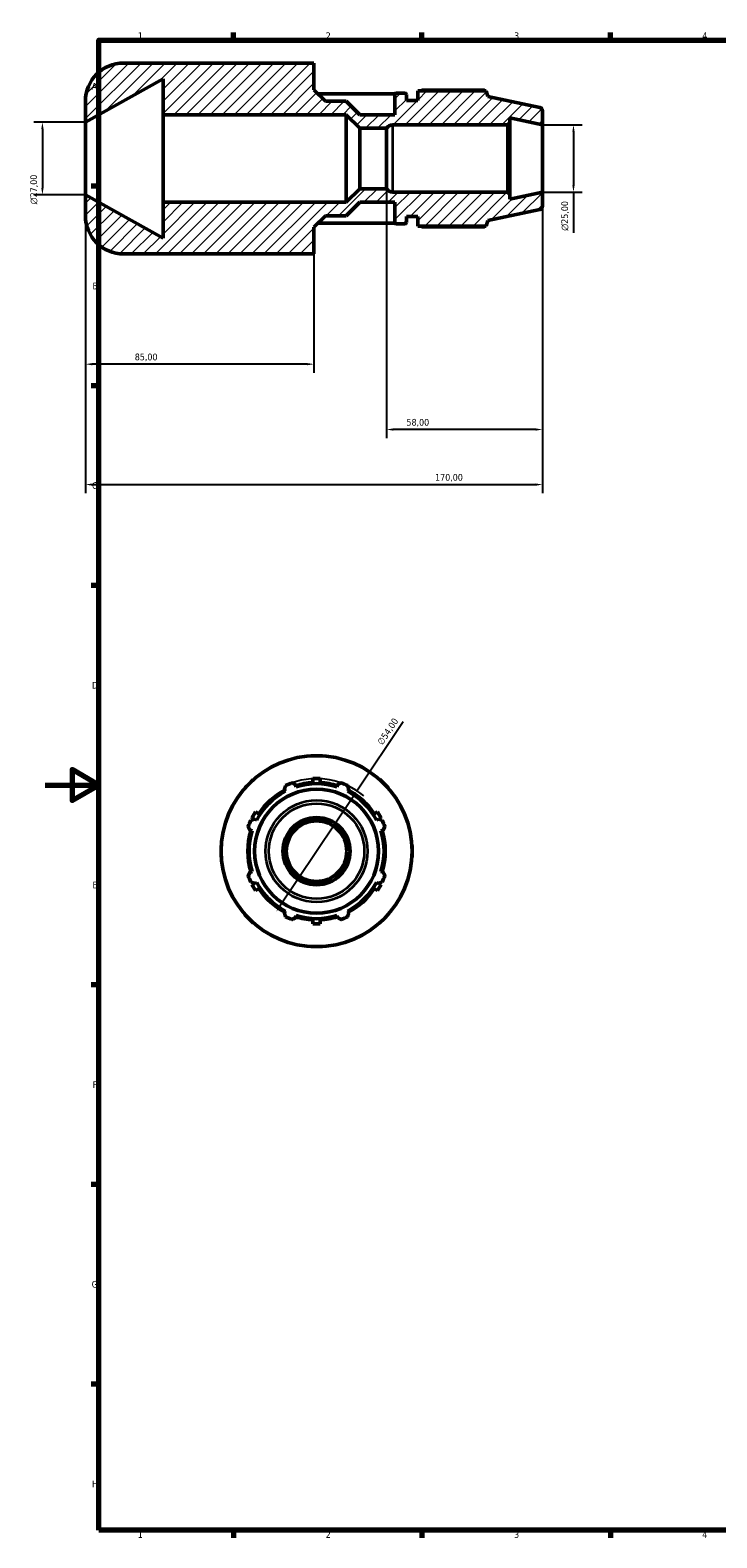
# Model space of a CAD drawing. Header units: millimetres. Extents: x -6 to 931, y 0 to 594.
# Tile 1 of 4: x -6 to 250, y 17 to 578. Entities that reach past the tile are written whole.
import ezdxf

# ---------------------------------------------------------------- set-up
doc = ezdxf.new("R2010")
doc.units = ezdxf.units.MM
for name, color, linetype, lineweight in [('Border (ISO)', 7, 'Continuous', 70), ('Dimension (ISO)', 7, 'Continuous', 25), ('Hatch (ISO)', 7, 'Continuous', 18), ('Visible (ISO)', 7, 'Continuous', 50), ('Visible Narrow (ISO)', 7, 'Continuous', 35)]:
    doc.layers.add(name, color=color, linetype=linetype, lineweight=lineweight)
doc.styles.add('Note Text (ISO)', font='tahoma.ttf')
doc.dimstyles.new('Default (ISO)', dxfattribs={"dimtxt": 2.5, "dimasz": 2.5, "dimexe": 3.175, "dimexo": 0, "dimgap": 0.762, "dimtad": 1, "dimrnd": 1e-08, "dimzin": 0, "dimtxsty": 'Note Text (ISO)', "dimcen": 0.09, "dimdle": 10, "dimclrd": 256, "dimclre": 256, "dimclrt": 232, "dimazin": 0, "dimtfac": 1.40208, "dimtmove": 0, "dimatfit": 3, "dimfxl": 1, "dimtolj": 1, "dimtzin": 0, "dimlwd": -1, "dimlwe": -1, "dimarcsym": 0})

# ---------------------------------------------------------------- blocks, each defined once
blk = doc.blocks.new('Borders Default Border')
at = {"layer": 'Border (ISO)'}
for p, q in [((70.08, 574), (70.08, 576.9)), ((140.17, 574), (140.17, 576.9)), ((210.25, 574), (210.25, 576.9)), ((20, 519.75), (17.1, 519.75)), ((20, 445.5), (17.1, 445.5)), ((20, 371.25), (17.1, 371.25)), ((20, 222.75), (17.1, 222.75)), ((20, 148.5), (17.1, 148.5)), ((20, 74.25), (17.1, 74.25)), ((70.08, 20), (70.08, 17.1)), ((140.17, 20), (140.17, 17.1)), ((210.25, 20), (210.25, 17.1))]:
    blk.add_line(p, q, dxfattribs=at)
at = {"layer": 'Border (ISO)', "flags": 128}
for points in [[(20, 20), (20, 574), (821, 574), (821, 20), (20, 20)], [(0, 297), (20, 297), (10, 302.77), (10, 291.23), (20, 297)]]:
    blk.add_lwpolyline(points, dxfattribs=at)
at = {"layer": 'Border (ISO)', "color": 232, "true_color": 0xca0064, "char_height": 2.5, "attachment_point": 7, "style": 'Note Text (ISO)'}
for s, insert in [('1', (34.48, 574.4)), ('2', (104.37, 574.4)), ('3', (174.43, 574.35)), ('4', (244.42, 574.4)), ('A', (17.29, 555.62)), ('B', (17.59, 481.37)), ('C', (17.43, 407.08)), ('D', (17.43, 332.88)), ('E', (17.64, 258.63)), ('F', (17.7, 184.38)), ('G', (17.31, 110.08)), ('H', (17.44, 35.88)), ('1', (34.48, 17.1)), ('2', (104.37, 17.1)), ('3', (174.43, 17.05)), ('4', (244.42, 17.1))]:
    blk.add_mtext(s, dxfattribs=dict(at, insert=insert))
blk = doc.blocks.new('*D7')
at = {"layer": 'Defpoints', "color": 0, "transparency": 16777216}
for p in [(185, 542.5), (185, 517.5), (196.51, 517.5)]:
    blk.add_point(p, dxfattribs=at)
at = {"layer": 'Dimension (ISO)', "transparency": 16777216}
for p, q in [((185, 542.5), (199.69, 542.5)), ((196.51, 540), (196.51, 520)), ((185, 517.5), (199.69, 517.5)), ((196.51, 517.5), (196.51, 502.37))]:
    blk.add_line(p, q, dxfattribs=at)
for points in [[(196.1, 540), (196.93, 540), (196.51, 542.5)], [(196.1, 520), (196.93, 520), (196.51, 517.5)]]:
    blk.add_solid(points, dxfattribs=at)
at = {"layer": 'Dimension (ISO)', "color": 232, "true_color": 0xca0064, "transparency": 16777216, "insert": (191.99, 503.13), "char_height": 2.5, "attachment_point": 1, "rotation": 90, "style": 'Note Text (ISO)'}
blk.add_mtext('\\A1;\\fAIGDT|b0|i0;\\H2.5000;\\ln\\fTahoma|b0|i0;\\H2.5000;25,00', dxfattribs=at)
blk = doc.blocks.new('*D8')
at = {"layer": 'Defpoints', "color": 0, "transparency": 16777216}
for p in [(15, 516.5), (100, 494.5), (15, 453.52)]:
    blk.add_point(p, dxfattribs=at)
at = {"layer": 'Dimension (ISO)', "transparency": 16777216}
for p, q in [((15, 516.5), (15, 450.34)), ((100, 494.5), (100, 450.34)), ((97.5, 453.52), (17.5, 453.52))]:
    blk.add_line(p, q, dxfattribs=at)
for points in [[(17.5, 453.93), (17.5, 453.1), (15, 453.52)], [(97.5, 453.93), (97.5, 453.1), (100, 453.52)]]:
    blk.add_solid(points, dxfattribs=at)
at = {"layer": 'Dimension (ISO)', "color": 232, "true_color": 0xca0064, "transparency": 16777216, "insert": (33.36, 457.46), "char_height": 2.5, "attachment_point": 1, "style": 'Note Text (ISO)'}
blk.add_mtext('\\A1;85,00', dxfattribs=at)
blk = doc.blocks.new('*D9')
at = {"layer": 'Defpoints', "color": 0, "transparency": 16777216}
for p in [(15, 516.5), (185, 517.5), (185, 408.75)]:
    blk.add_point(p, dxfattribs=at)
at = {"layer": 'Dimension (ISO)', "transparency": 16777216}
for p, q in [((15, 516.5), (15, 405.58)), ((185, 517.5), (185, 405.58)), ((17.5, 408.75), (182.5, 408.75))]:
    blk.add_line(p, q, dxfattribs=at)
for points in [[(17.5, 409.17), (17.5, 408.34), (15, 408.75)], [(182.5, 409.17), (182.5, 408.34), (185, 408.75)]]:
    blk.add_solid(points, dxfattribs=at)
at = {"layer": 'Dimension (ISO)', "color": 232, "true_color": 0xca0064, "transparency": 16777216, "insert": (145.05, 412.69), "char_height": 2.5, "attachment_point": 1, "style": 'Note Text (ISO)'}
blk.add_mtext('\\A1;170,00', dxfattribs=at)
blk = doc.blocks.new('*D10')
at = {"layer": 'Defpoints', "color": 0, "transparency": 16777216}
for p in [(127, 518.75), (185, 517.5), (127, 429.22)]:
    blk.add_point(p, dxfattribs=at)
at = {"layer": 'Dimension (ISO)', "transparency": 16777216}
for p, q in [((127, 518.75), (127, 426.05)), ((185, 517.5), (185, 426.05)), ((182.5, 429.22), (129.5, 429.22))]:
    blk.add_line(p, q, dxfattribs=at)
for points in [[(129.5, 429.64), (129.5, 428.81), (127, 429.22)], [(182.5, 429.64), (182.5, 428.81), (185, 429.22)]]:
    blk.add_solid(points, dxfattribs=at)
at = {"layer": 'Dimension (ISO)', "color": 232, "true_color": 0xca0064, "transparency": 16777216, "insert": (134.4, 433.16), "char_height": 2.5, "attachment_point": 1, "style": 'Note Text (ISO)'}
blk.add_mtext('\\A1;58,00', dxfattribs=at)
blk = doc.blocks.new('*D11')
at = {"layer": 'Defpoints', "color": 0, "transparency": 16777216}
for p in [(115.95, 294.88), (85.96, 249.97)]:
    blk.add_point(p, dxfattribs=at)
at = {"layer": 'Dimension (ISO)', "transparency": 16777216}
for p, q in [((115.95, 294.88), (133.16, 320.64)), ((87.35, 252.05), (114.57, 292.8))]:
    blk.add_line(p, q, dxfattribs=at)
blk.add_arc((100.96, 272.43), 27, 49.524, 109.792, dxfattribs=at)
for points in [[(114.22, 293.03), (114.91, 292.57), (115.95, 294.88)], [(87, 252.29), (87.7, 251.82), (85.96, 249.97)]]:
    blk.add_solid(points, dxfattribs=at)
at = {"layer": 'Dimension (ISO)', "color": 232, "true_color": 0xca0064, "transparency": 16777216, "insert": (123.33, 313.08), "char_height": 2.5, "attachment_point": 1, "rotation": 56.2615, "style": 'Note Text (ISO)'}
blk.add_mtext('\\A1;∅54,00', dxfattribs=at)
blk = doc.blocks.new('*D13')
at = {"layer": 'Defpoints', "color": 0, "transparency": 16777216}
for p in [(15, 543.5), (-1, 516.5), (15, 516.5)]:
    blk.add_point(p, dxfattribs=at)
at = {"layer": 'Dimension (ISO)', "transparency": 16777216}
for p, q in [((15, 543.5), (-4.17, 543.5)), ((-1, 541), (-1, 519)), ((15, 516.5), (-4.17, 516.5))]:
    blk.add_line(p, q, dxfattribs=at)
for points in [[(-1.42, 541), (-0.58, 541), (-1, 543.5)], [(-1.42, 519), (-0.58, 519), (-1, 516.5)]]:
    blk.add_solid(points, dxfattribs=at)
at = {"layer": 'Dimension (ISO)', "color": 232, "true_color": 0xca0064, "transparency": 16777216, "insert": (-5.52, 512.94), "char_height": 2.5, "attachment_point": 1, "rotation": 90, "style": 'Note Text (ISO)'}
blk.add_mtext('\\A1;\\fAIGDT|b0|i0;\\H2.5000;\\ln\\fTahoma|b0|i0;\\H2.5000;27,00', dxfattribs=at)

msp = doc.modelspace()

# ---------------------------------------------------------------- hatches: boundary and pattern name
at = {"layer": 'Hatch (ISO)'}
h = msp.add_hatch(dxfattribs=at)
h.set_pattern_fill('ANSI31', color=256, scale=25.4, style=0)
h.set_pattern_definition([(45, (0, 0), (-2.245064, 2.245064), [])])
edge = h.paths.add_edge_path()
edge.add_ellipse((183.75, 512.2622), major_axis=(0.2599, -1.2227), ratio=1, start_angle=0, end_angle=78)
edge.add_line((185, 512.2622), (185, 517.5))
edge.add_line((185, 517.5), (172.8571, 514.919))
edge.add_line((172.8571, 514.919), (172.8571, 516.75))
edge.add_line((172.8571, 516.75), (172.1071, 517.5))
edge.add_line((172.1071, 517.5), (129.2776, 517.5))
edge.add_ellipse((129.2776, 520.2), major_axis=(0, -2.7), ratio=1, start_angle=302.482164, end_angle=360, ccw=False)
edge.add_line((127, 518.75), (117, 518.75))
edge.add_line((117, 518.75), (111.9705, 513.7205))
edge.add_line((111.9705, 513.7205), (43.9, 513.7205))
edge.add_line((43.9, 513.7205), (43.9, 500.3422))
edge.add_line((43.9, 500.3422), (15, 516.5))
edge.add_line((15, 516.5), (15, 508.7))
edge.add_ellipse((29.2, 508.7), major_axis=(-14.2, 0), ratio=1, start_angle=0, end_angle=90)
edge.add_line((29.2, 494.5), (94.32, 494.5))
edge.add_line((94.32, 494.5), (100, 494.5))
edge.add_line((100, 494.5), (100, 504.45))
edge.add_line((100, 504.45), (104.25, 508.7))
edge.add_line((104.25, 508.7), (111.9705, 508.7))
edge.add_line((111.9705, 508.7), (117, 513.7295))
edge.add_line((117, 513.7295), (130.1, 513.7295))
edge.add_line((130.1, 513.7295), (130.1, 506.2))
edge.add_ellipse((130.6, 506.2), major_axis=(-0.5, 0), ratio=1, start_angle=0, end_angle=90)
edge.add_line((130.6, 505.7), (133.85, 505.7))
edge.add_ellipse((133.85, 506.2), major_axis=(0, -0.5), ratio=1, start_angle=0, end_angle=90)
edge.add_line((134.35, 506.2), (134.35, 508.4))
edge.add_line((134.35, 508.4), (138.6, 508.4))
edge.add_line((138.6, 508.4), (138.6, 504.89))
edge.add_line((138.6, 504.89), (164.0355, 504.89))
edge.add_line((164.0355, 504.89), (164.7, 506.9351))
edge.add_line((164.7, 506.9351), (184.0099, 511.0395))
edge = h.paths.add_edge_path()
edge.add_ellipse((183.75, 547.7378), major_axis=(1.25, 0), ratio=1, start_angle=0, end_angle=78)
edge.add_line((184.0099, 548.9605), (164.7, 553.0649))
edge.add_line((164.7, 553.0649), (164.0355, 555.11))
edge.add_line((164.0355, 555.11), (138.6, 555.11))
edge.add_line((138.6, 555.11), (138.6, 551.6))
edge.add_line((138.6, 551.6), (134.35, 551.6))
edge.add_line((134.35, 551.6), (134.35, 553.8))
edge.add_ellipse((133.85, 553.8), major_axis=(0.5, 0), ratio=1, start_angle=0, end_angle=90)
edge.add_line((133.85, 554.3), (130.6, 554.3))
edge.add_ellipse((130.6, 553.8), major_axis=(0, 0.5), ratio=1, start_angle=0, end_angle=90)
edge.add_line((130.1, 553.8), (130.1, 546.2705))
edge.add_line((130.1, 546.2705), (117, 546.2705))
edge.add_line((117, 546.2705), (111.9705, 551.3))
edge.add_line((111.9705, 551.3), (104.25, 551.3))
edge.add_line((104.25, 551.3), (100, 555.55))
edge.add_line((100, 555.55), (100, 565.5))
edge.add_line((100, 565.5), (94.32, 565.5))
edge.add_line((94.32, 565.5), (29.2, 565.5))
edge.add_ellipse((29.2, 551.3), major_axis=(0, 14.2), ratio=1, start_angle=0, end_angle=90)
edge.add_line((15, 551.3), (15, 543.5))
edge.add_line((15, 543.5), (43.9, 559.6578))
edge.add_line((43.9, 559.6578), (43.9, 546.2795))
edge.add_line((43.9, 546.2795), (111.9705, 546.2795))
edge.add_line((111.9705, 546.2795), (117, 541.25))
edge.add_line((117, 541.25), (127, 541.25))
edge.add_ellipse((129.2776, 539.8), major_axis=(-2.2776, 1.45), ratio=1, start_angle=302.482164, end_angle=360, ccw=False)
edge.add_line((129.2776, 542.5), (172.1071, 542.5))
edge.add_line((172.1071, 542.5), (172.8571, 543.25))
edge.add_line((172.8571, 543.25), (172.8571, 545.081))
edge.add_line((172.8571, 545.081), (185, 542.5))
edge.add_line((185, 542.5), (185, 547.7378))

# ---------------------------------------------------------------- linework, layer by layer
at = {"layer": 'Visible (ISO)'}
for p, q in [((94.32, 565.5), (29.2, 565.5)), ((100, 565.5), (94.32, 565.5)), ((100, 555.55), (100, 565.5)), ((15, 543.5), (43.9, 559.6578)), ((43.9, 559.6578), (43.9, 546.2795)), ((104.25, 551.3), (100, 555.55)), ((164.0355, 555.11), (138.6, 555.11)), ((138.6, 555.11), (138.6, 551.6)), ((163.4214, 555.4051), (140.22, 555.4051)), ((164.7, 553.0649), (164.0355, 555.11)), ((15, 551.3), (15, 543.5)), ((130.1715, 554.0577), (101.4923, 554.0577)), ((111.9705, 551.3), (104.25, 551.3)), ((117, 546.2705), (111.9705, 551.3)), ((130.1, 553.8), (130.1, 546.2705)), ((133.85, 554.3), (130.6, 554.3)), ((134.35, 551.6), (134.35, 553.8)), ((138.6, 551.6), (134.35, 551.6)), ((184.0099, 548.9605), (164.7, 553.0649)), ((43.9, 546.2795), (111.9705, 546.2795)), ((43.9, 513.7205), (43.9, 546.2795)), ((111.9705, 546.2795), (117, 541.25)), ((111.9705, 513.7205), (111.9705, 546.2795)), ((130.1, 546.2705), (117, 546.2705)), ((172.8571, 543.25), (172.8571, 545.081)), ((172.8571, 545.081), (185, 542.5)), ((185, 542.5), (185, 547.7378)), ((15, 516.5), (15, 543.5)), ((117, 541.25), (127, 541.25)), ((117, 518.75), (117, 541.25)), ((127, 518.75), (127, 541.25)), ((129.2776, 542.5), (172.1071, 542.5)), ((172.1071, 542.5), (172.8571, 543.25)), ((172.1071, 542.5), (172.1071, 517.5)), ((172.8571, 516.75), (172.8571, 543.25)), ((185, 517.5), (185, 542.5)), ((43.9, 500.3422), (15, 516.5)), ((15, 516.5), (15, 508.7)), ((117, 518.75), (111.9705, 513.7205)), ((127, 518.75), (117, 518.75)), ((172.1071, 517.5), (129.2776, 517.5)), ((172.8571, 516.75), (172.1071, 517.5)), ((185, 517.5), (172.8571, 514.919)), ((172.8571, 514.919), (172.8571, 516.75)), ((185, 512.2622), (185, 517.5)), ((111.9705, 513.7205), (43.9, 513.7205)), ((43.9, 513.7205), (43.9, 500.3422)), ((111.9705, 508.7), (117, 513.7295)), ((117, 513.7295), (130.1, 513.7295)), ((130.1, 513.7295), (130.1, 506.2)), ((164.7, 506.9351), (184.0099, 511.0395)), ((100, 504.45), (104.25, 508.7)), ((101.4923, 505.9423), (130.1715, 505.9423)), ((104.25, 508.7), (111.9705, 508.7)), ((130.6, 505.7), (133.85, 505.7)), ((134.35, 506.2), (134.35, 508.4)), ((134.35, 508.4), (138.6, 508.4)), ((138.6, 508.4), (138.6, 504.89)), ((138.6, 504.89), (164.0355, 504.89)), ((140.22, 504.5949), (163.4214, 504.5949)), ((164.0355, 504.89), (164.7, 506.9351)), ((100, 494.5), (100, 504.45)), ((29.2, 494.5), (94.32, 494.5)), ((94.32, 494.5), (100, 494.5)), ((98.7985, 307.9274), (100.9585, 307.9274)), ((98.7985, 307.8616), (98.7985, 307.9274)), ((100.9585, 307.9274), (103.1185, 307.9274)), ((103.1185, 307.9274), (103.1185, 307.8616)), ((74.3289, 296.0023), (75.8563, 297.5297)), ((75.8563, 297.5297), (77.3836, 299.057)), ((77.3836, 299.057), (77.4301, 299.0105)), ((93.4078, 296.3752), (93.1642, 297.1477)), ((99.6085, 297.5011), (99.6085, 299.4274)), ((102.3085, 299.4274), (99.6085, 299.4274)), ((102.3085, 299.4274), (102.3085, 297.5011)), ((108.7528, 297.1477), (108.5093, 296.3752)), ((124.487, 299.0105), (124.5335, 299.057)), ((124.5335, 299.057), (126.0608, 297.5297)), ((126.0608, 297.5297), (127.5882, 296.0023)), ((74.3754, 295.9558), (74.3289, 296.0023)), ((88.99, 295.4187), (89.364, 294.7002)), ((112.553, 294.7002), (112.9271, 295.4187)), ((127.5882, 296.0023), (127.5417, 295.9558)), ((78.2509, 287.0965), (76.9009, 284.7582)), ((78.2509, 287.0965), (79.9191, 286.1333)), ((121.998, 286.1333), (123.6662, 287.0965)), ((125.0162, 284.7582), (123.6662, 287.0965)), ((77.6869, 284.3044), (76.9009, 284.7582)), ((78.6857, 284.0219), (77.9672, 284.3959)), ((123.9499, 284.3959), (123.2314, 284.0219)), ((125.0162, 284.7582), (124.2302, 284.3044)), ((76.2382, 280.2217), (77.0107, 279.9781)), ((124.9064, 279.9781), (125.6789, 280.2217)), ((65.4585, 274.5874), (65.5243, 274.5874)), ((65.4585, 272.4274), (65.4585, 274.5874)), ((65.4585, 270.2674), (65.4585, 272.4274)), ((65.5243, 270.2674), (65.4585, 270.2674)), ((136.3928, 274.5874), (136.4585, 274.5874)), ((136.4585, 270.2674), (136.3928, 270.2674)), ((136.4585, 274.5874), (136.4585, 272.4274)), ((136.4585, 272.4274), (136.4585, 270.2674)), ((77.0107, 264.8766), (76.2382, 264.6331)), ((125.6789, 264.6331), (124.9064, 264.8766)), ((76.9009, 260.0965), (77.6869, 260.5503)), ((76.9009, 260.0965), (78.2509, 257.7582)), ((77.9672, 260.4588), (78.6857, 260.8329)), ((79.9191, 258.7214), (78.2509, 257.7582)), ((123.6662, 257.7582), (121.998, 258.7214)), ((123.2314, 260.8329), (123.9499, 260.4588)), ((123.6662, 257.7582), (125.0162, 260.0965)), ((124.2302, 260.5503), (125.0162, 260.0965)), ((74.3289, 248.8524), (74.3754, 248.8989)), ((75.8563, 247.3251), (74.3289, 248.8524)), ((77.3836, 245.7977), (75.8563, 247.3251)), ((89.364, 250.1545), (88.99, 249.4361)), ((93.1642, 247.707), (93.4078, 248.4795)), ((99.6085, 245.4274), (99.6085, 247.3537)), ((102.3085, 247.3537), (102.3085, 245.4274)), ((108.5093, 248.4795), (108.7528, 247.707)), ((112.9271, 249.4361), (112.553, 250.1545)), ((126.0608, 247.3251), (124.5335, 245.7977)), ((127.5882, 248.8524), (126.0608, 247.3251)), ((127.5417, 248.8989), (127.5882, 248.8524)), ((77.4301, 245.8442), (77.3836, 245.7977)), ((99.6085, 245.4274), (102.3085, 245.4274)), ((124.5335, 245.7977), (124.487, 245.8442)), ((98.7985, 236.9274), (98.7985, 236.9931)), ((100.9585, 236.9274), (98.7985, 236.9274)), ((103.1185, 236.9274), (100.9585, 236.9274)), ((103.1185, 236.9931), (103.1185, 236.9274))]:
    msp.add_line(p, q, dxfattribs=at)
for radius in [35.5, 23.0649, 12.5, 11.25]:
    msp.add_circle((100.9585, 272.4274), radius, dxfattribs=at)
for centre, radius, start, end in [((29.2, 551.3), 14.2, 90, 180), ((130.6, 553.8), 0.5, 90, 180), ((133.85, 553.8), 0.5, 0, 90), ((183.75, 547.7378), 1.25, 0, 78), ((129.2776, 539.8), 2.7, 90, 147.517836), ((129.2776, 520.2), 2.7, 212.482164, 270), ((183.75, 512.2622), 1.25, 282, 0), ((29.2, 508.7), 14.2, 180, 270), ((130.6, 506.2), 0.5, 180, 270), ((133.85, 506.2), 0.5, 270, 0), ((100.9585, 272.4274), 27, 109.791984, 115.208016), ((100.9585, 272.4274), 25.55, 93.02878, 107.5), ((100.9585, 272.4274), 25.11, 72.5, 107.5), ((100.9585, 272.4274), 25.55, 72.5, 86.97122), ((100.9585, 272.4274), 27, 64.791984, 70.208016), ((100.9585, 272.4274), 25.11, 117.5, 152.5), ((100.9585, 272.4274), 25.55, 117.5, 146.97122), ((100.9585, 272.4274), 25.11, 27.5, 62.5), ((100.9585, 272.4274), 25.55, 33.02878, 62.5), ((100.9585, 272.4274), 27, 154.791984, 160.208016), ((100.9585, 272.4274), 27, 19.791984, 25.208016), ((100.9585, 272.4274), 25.55, 162.5, 197.5), ((100.9585, 272.4274), 25.11, 162.5, 197.5), ((100.9585, 272.4274), 25.11, 342.5, 17.5), ((100.9585, 272.4274), 25.55, 342.5, 17.5), ((100.9585, 272.4274), 27, 199.791984, 205.208016), ((100.9585, 272.4274), 25.11, 207.5, 242.5), ((100.9585, 272.4274), 25.55, 213.02878, 242.5), ((100.9585, 272.4274), 25.11, 297.5, 332.5), ((100.9585, 272.4274), 25.55, 297.5, 326.97122), ((100.9585, 272.4274), 27, 334.791984, 340.208016), ((100.9585, 272.4274), 27, 244.791984, 250.208016), ((100.9585, 272.4274), 25.55, 252.5, 266.97122), ((100.9585, 272.4274), 25.11, 252.5, 287.5), ((100.9585, 272.4274), 25.55, 273.02878, 287.5), ((100.9585, 272.4274), 27, 289.791984, 295.208016)]:
    msp.add_arc(centre, radius, start, end, dxfattribs=at)
for points, weights in [([(139.7494, 555.11), (139.9807, 555.2562), (140.22, 555.4051)], [1.01197763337, 1.01411337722, 1.01610306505]), ([(163.5743, 555.11), (163.4991, 555.2562), (163.4214, 555.4051)], [1.00129154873, 1.00071969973, 1]), ([(140.22, 504.5949), (139.9807, 504.7438), (139.7494, 504.89)], [1.01610306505, 1.01411337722, 1.01197763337]), ([(163.4214, 504.5949), (163.4991, 504.7438), (163.5743, 504.89)], [1, 1.00071969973, 1.00129154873]), ([(91.8162, 297.8324), (92.504, 297.4831), (93.1642, 297.1477)], [1, 1.00169100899, 1.00256578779]), ([(108.7528, 297.1477), (109.4131, 297.4831), (110.1009, 297.8324)], [1.00256578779, 1.00169100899, 1]), ([(88.99, 295.4187), (89.2198, 296.1227), (89.4591, 296.8561)], [1.00256578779, 1.00169100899, 1]), ([(112.458, 296.8561), (112.6973, 296.1227), (112.9271, 295.4187)], [1, 1.00169100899, 1.00256578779]), ([(76.2382, 280.2217), (75.9028, 280.8819), (75.5535, 281.5697)], [1.00256578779, 1.00169100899, 1]), ([(76.5298, 283.9268), (77.2632, 284.1661), (77.9672, 284.3959)], [1, 1.00169100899, 1.00256578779]), ([(123.9499, 284.3959), (124.6539, 284.1661), (125.3873, 283.9268)], [1.00256578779, 1.00169100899, 1]), ([(126.3636, 281.5697), (126.0143, 280.8819), (125.6789, 280.2217)], [1, 1.00169100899, 1.00256578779]), ([(75.5535, 263.285), (75.9028, 263.9728), (76.2382, 264.6331)], [1, 1.00169100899, 1.00256578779]), ([(125.6789, 264.6331), (126.0143, 263.9728), (126.3636, 263.285)], [1.00256578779, 1.00169100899, 1]), ([(77.9672, 260.4588), (77.2632, 260.6886), (76.5298, 260.9279)], [1.00256578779, 1.00169100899, 1]), ([(125.3873, 260.9279), (124.6539, 260.6886), (123.9499, 260.4588)], [1, 1.00169100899, 1.00256578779]), ([(89.4591, 247.9986), (89.2198, 248.732), (88.99, 249.4361)], [1, 1.00169100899, 1.00256578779]), ([(93.1642, 247.707), (92.504, 247.3717), (91.8162, 247.0223)], [1.00256578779, 1.00169100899, 1]), ([(110.1009, 247.0223), (109.4131, 247.3717), (108.7528, 247.707)], [1, 1.00169100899, 1.00256578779]), ([(112.9271, 249.4361), (112.6973, 248.732), (112.458, 247.9986)], [1.00256578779, 1.00169100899, 1])]:
    msp.add_rational_spline(points, weights, degree=2, dxfattribs=at)
at = {"layer": 'Visible Narrow (ISO)'}
msp.add_line((129.2776, 517.6539), (129.2776, 542.3461), dxfattribs=at)
for radius in [18.9605, 17.7378]:
    msp.add_circle((100.9585, 272.4274), radius, dxfattribs=at)

# ---------------------------------------------------------------- block references
msp.add_blockref('Borders Default Border', (0, 0))

# ---------------------------------------------------------------- dimensions: what is measured, and where the dimension line sits
at = {"layer": 'Dimension (ISO)'}
for base, p1, p2, override, picture, middle in [((-1, 516.5), (15, 543.5), (15, 516.5), {"dimdec": 2, "dimtp": 0, "dimtm": 0, "dimtdec": 2, "dimtofl": 0, "dimatfit": 1}, '*D13', (-1, 518.5)), ((196.5138, 517.5), (185, 542.5), (185, 517.5), {"dimdec": 2, "dimtp": 0, "dimtm": 0, "dimtdec": 2, "dimtofl": 0, "dimatfit": 2}, '*D7', (196.5138, 508.6828))]:
    dim = msp.add_linear_dim(base=base, p1=p1, p2=p2, angle=90, text='\\fAIGDT|b0|i0;\\H2.5000;\\ln\\fTahoma|b0|i0;\\H2.5000;<>', dimstyle='Default (ISO)', override=override, dxfattribs=at)
    dim.commit()
    dim.dimension.update_dxf_attribs({"geometry": picture, "text_midpoint": middle, "dimtype": 160})
for base, p1, p2, picture, middle in [((185, 408.7526), (15, 516.5), (185, 517.5), '*D9', (150, 408.7526)), ((15, 453.5177), (100, 494.5), (15, 516.5), '*D8', (37.5, 453.5177)), ((127, 429.2225), (185, 517.5), (127, 518.75), '*D10', (138.5, 429.2225))]:
    dim = msp.add_linear_dim(base=base, p1=p1, p2=p2, angle=180, dimstyle='Default (ISO)', override={"dimdec": 2, "dimtp": 0, "dimtm": 0, "dimtdec": 2, "dimtofl": 0, "dimatfit": 1}, dxfattribs=at)
    dim.commit()
    dim.dimension.update_dxf_attribs({"geometry": picture, "text_midpoint": middle, "dimtype": 160})
dim = msp.add_diameter_dim_2p(p1=(85.9627, 249.9747), p2=(115.9544, 294.8801), dimstyle='Default (ISO)', override={"dimdec": 2, "dimlfac": 1, "dimtp": 0, "dimtm": 0, "dimtdec": 2, "dimatfit": 2}, dxfattribs=at)
dim.commit()
dim.dimension.update_dxf_attribs({"geometry": '*D11', "text_midpoint": (129.687, 315.4414), "dimtype": 163})

doc.saveas('drawing.dxf')
